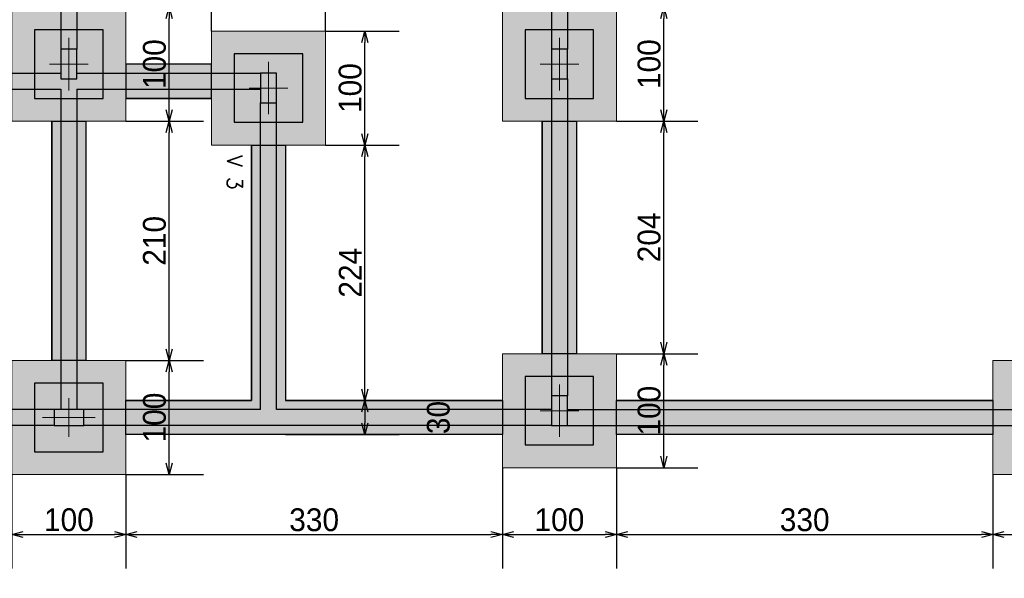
# Model space of a CAD drawing. Header units: millimetres. Extents: x -24 to 384, y -54 to 92.
# Tile 22 of 75: x 93.88 to 102.51, y 75.63 to 80.53. Entities that reach past the tile are written whole.
import ezdxf
from ezdxf.enums import TextEntityAlignment as Align

# ---------------------------------------------------------------- set-up
doc = ezdxf.new("R2010")
doc.units = ezdxf.units.MM
doc.layers.add('BL_CONTORNO', color=6, linetype='Continuous', lineweight=9)
doc.layers.add('PILAR_EIXOS', color=1, linetype='Continuous', lineweight=0)
doc.styles.add('CYPETXT', font='romans', dxfattribs={"height": 0.2})
doc.styles.add('GULIM', font='Gulim.ttf')
doc.dimstyles.new('GULIM-100', dxfattribs={"dimtxt": 0.2, "dimasz": 0.1, "dimexe": 0.3, "dimexo": 0, "dimgap": 0.025, "dimtad": 1, "dimdec": 1, "dimlfac": 100, "dimzin": 12, "dimdsep": 46, "dimtxsty": 'GULIM', "dimblk": 'OPEN30', "dimcen": 0, "dimclrd": 152, "dimclre": 152, "dimclrt": 152, "dimaunit": 1, "dimadec": 0, "dimazin": 0, "dimtfac": 1.875, "dimtdec": 1, "dimtmove": 2, "dimatfit": 3, "dimldrblk": 'OPEN30', "dimfxl": 0, "dimtolj": 1, "dimtzin": 12, "dimlwd": -1, "dimarcsym": 0})

# ---------------------------------------------------------------- blocks, each defined once
blk = doc.blocks.new('EIXOS_DO_PILAR')
at = {"layer": 'PILAR_EIXOS'}
for p, q in [((0, -0.5), (0, 0.5)), ((-0.5, 0), (0.5, 0))]:
    blk.add_line(p, q, dxfattribs=at)
blk = doc.blocks.new('_Open30')
at = {"color": 0, "linetype": 'ByBlock', "lineweight": -2}
for p, q in [((-1, 0.268), (0, 0)), ((0, 0), (-1, -0.268)), ((0, 0), (-1, 0))]:
    blk.add_line(p, q, dxfattribs=at)
blk = doc.blocks.new('*D111')
at = {"color": 152, "lineweight": -2, "transparency": 16777216}
for p, q in [((94.8122, 80.6416), (94.8122, 81.2231)), ((95.5622, 80.4316), (95.5622, 81.2231))]:
    blk.add_line(p, q, dxfattribs=at)
at = {"color": 152, "transparency": 16777216}
blk.add_line((94.9122, 80.9231), (95.4622, 80.9231), dxfattribs=at)
at = {"layer": 'Defpoints', "color": 0, "transparency": 16777216}
for p in [(95.5622, 80.9231), (94.8122, 80.6416), (95.5622, 80.4316)]:
    blk.add_point(p, dxfattribs=at)
at = {"color": 152, "transparency": 16777216, "xscale": 0.1, "yscale": 0.1, "zscale": 0.1, "rotation": 180}
blk.add_blockref('_Open30', (94.8122, 80.9231), dxfattribs=at)
at = {"color": 152, "transparency": 16777216, "xscale": 0.1, "yscale": 0.1, "zscale": 0.1}
blk.add_blockref('_Open30', (95.5622, 80.9231), dxfattribs=at)
at = {"color": 152, "transparency": 16777216, "insert": (95.1872, 81.0506), "char_height": 0.2, "attachment_point": 5, "style": 'GULIM'}
blk.add_mtext('\\A1;75', dxfattribs=at)
blk = doc.blocks.new('*D112')
at = {"color": 152, "lineweight": -2, "transparency": 16777216}
for p, q in [((95.5622, 80.4316), (95.5622, 81.2231)), ((96.5622, 80.4316), (96.5622, 81.2231))]:
    blk.add_line(p, q, dxfattribs=at)
at = {"color": 152, "transparency": 16777216}
blk.add_line((95.6622, 80.9231), (96.4622, 80.9231), dxfattribs=at)
at = {"layer": 'Defpoints', "color": 0, "transparency": 16777216}
for p in [(96.5622, 80.9231), (95.5622, 80.4316), (96.5622, 80.4316)]:
    blk.add_point(p, dxfattribs=at)
at = {"color": 152, "transparency": 16777216, "xscale": 0.1, "yscale": 0.1, "zscale": 0.1, "rotation": 180}
blk.add_blockref('_Open30', (95.5622, 80.9231), dxfattribs=at)
at = {"color": 152, "transparency": 16777216, "xscale": 0.1, "yscale": 0.1, "zscale": 0.1}
blk.add_blockref('_Open30', (96.5622, 80.9231), dxfattribs=at)
at = {"color": 152, "transparency": 16777216, "insert": (96.0622, 81.0509), "char_height": 0.2, "attachment_point": 5, "style": 'GULIM'}
blk.add_mtext('\\A1;100', dxfattribs=at)
blk = doc.blocks.new('*D113')
at = {"color": 152, "lineweight": -2, "transparency": 16777216}
for p, q in [((94.8122, 77.5416), (95.4908, 77.5416)), ((94.8122, 76.5416), (95.4908, 76.5416))]:
    blk.add_line(p, q, dxfattribs=at)
at = {"color": 152, "transparency": 16777216}
blk.add_line((95.1908, 76.6416), (95.1908, 77.4416), dxfattribs=at)
at = {"layer": 'Defpoints', "color": 0, "transparency": 16777216}
for p in [(94.8122, 77.5416), (95.1908, 77.5416), (94.8122, 76.5416)]:
    blk.add_point(p, dxfattribs=at)
at = {"color": 152, "transparency": 16777216, "xscale": 0.1, "yscale": 0.1, "zscale": 0.1}
for p, rotation in [((95.1908, 77.5416), 90), ((95.1908, 76.5416), 270)]:
    blk.add_blockref('_Open30', p, dxfattribs=dict(at, rotation=rotation))
at = {"color": 152, "transparency": 16777216, "insert": (95.063, 77.0416), "char_height": 0.2, "attachment_point": 5, "rotation": 90, "style": 'GULIM'}
blk.add_mtext('\\A1;100', dxfattribs=at)
blk = doc.blocks.new('*D114')
at = {"color": 152, "lineweight": -2, "transparency": 16777216}
for p, q in [((94.8122, 79.6416), (95.4908, 79.6416)), ((94.8122, 77.5416), (95.4908, 77.5416))]:
    blk.add_line(p, q, dxfattribs=at)
at = {"color": 152, "transparency": 16777216}
blk.add_line((95.1908, 77.6416), (95.1908, 79.5416), dxfattribs=at)
at = {"layer": 'Defpoints', "color": 0, "transparency": 16777216}
for p in [(94.8122, 79.6416), (95.1908, 79.6416), (94.8122, 77.5416)]:
    blk.add_point(p, dxfattribs=at)
at = {"color": 152, "transparency": 16777216, "xscale": 0.1, "yscale": 0.1, "zscale": 0.1}
for p, rotation in [((95.1908, 79.6416), 90), ((95.1908, 77.5416), 270)]:
    blk.add_blockref('_Open30', p, dxfattribs=dict(at, rotation=rotation))
at = {"color": 152, "transparency": 16777216, "insert": (95.063, 78.5916), "char_height": 0.2, "attachment_point": 5, "rotation": 90, "style": 'GULIM'}
blk.add_mtext('\\A1;210', dxfattribs=at)
blk = doc.blocks.new('*D115')
at = {"color": 152, "lineweight": -2, "transparency": 16777216}
for p, q in [((94.8122, 80.6416), (95.4908, 80.6416)), ((94.8122, 79.6416), (95.4908, 79.6416))]:
    blk.add_line(p, q, dxfattribs=at)
at = {"color": 152, "transparency": 16777216}
blk.add_line((95.1908, 79.7416), (95.1908, 80.5416), dxfattribs=at)
at = {"layer": 'Defpoints', "color": 0, "transparency": 16777216}
for p in [(94.8122, 80.6416), (95.1908, 80.6416), (94.8122, 79.6416)]:
    blk.add_point(p, dxfattribs=at)
at = {"color": 152, "transparency": 16777216, "xscale": 0.1, "yscale": 0.1, "zscale": 0.1}
for p, rotation in [((95.1908, 80.6416), 90), ((95.1908, 79.6416), 270)]:
    blk.add_blockref('_Open30', p, dxfattribs=dict(at, rotation=rotation))
at = {"color": 152, "transparency": 16777216, "insert": (95.063, 80.1416), "char_height": 0.2, "attachment_point": 5, "rotation": 90, "style": 'GULIM'}
blk.add_mtext('\\A1;100', dxfattribs=at)
blk = doc.blocks.new('*D118')
at = {"color": 152, "lineweight": -2, "transparency": 16777216}
for p, q in [((99.1122, 77.6016), (99.8269, 77.6016)), ((99.1122, 76.6016), (99.8269, 76.6016))]:
    blk.add_line(p, q, dxfattribs=at)
at = {"color": 152, "transparency": 16777216}
blk.add_line((99.5269, 76.7016), (99.5269, 77.5016), dxfattribs=at)
at = {"layer": 'Defpoints', "color": 0, "transparency": 16777216}
for p in [(99.1122, 77.6016), (99.5269, 77.6016), (99.1122, 76.6016)]:
    blk.add_point(p, dxfattribs=at)
at = {"color": 152, "transparency": 16777216, "xscale": 0.1, "yscale": 0.1, "zscale": 0.1}
for p, rotation in [((99.5269, 77.6016), 90), ((99.5269, 76.6016), 270)]:
    blk.add_blockref('_Open30', p, dxfattribs=dict(at, rotation=rotation))
at = {"color": 152, "transparency": 16777216, "insert": (99.3991, 77.1016), "char_height": 0.2, "attachment_point": 5, "rotation": 90, "style": 'GULIM'}
blk.add_mtext('\\A1;100', dxfattribs=at)
blk = doc.blocks.new('*D119')
at = {"color": 152, "lineweight": -2, "transparency": 16777216}
for p, q in [((99.1122, 79.6416), (99.8269, 79.6416)), ((99.1122, 77.6016), (99.8269, 77.6016))]:
    blk.add_line(p, q, dxfattribs=at)
at = {"color": 152, "transparency": 16777216}
blk.add_line((99.5269, 77.7016), (99.5269, 79.5416), dxfattribs=at)
at = {"layer": 'Defpoints', "color": 0, "transparency": 16777216}
for p in [(99.1122, 79.6416), (99.5269, 79.6416), (99.1122, 77.6016)]:
    blk.add_point(p, dxfattribs=at)
at = {"color": 152, "transparency": 16777216, "xscale": 0.1, "yscale": 0.1, "zscale": 0.1}
for p, rotation in [((99.5269, 79.6416), 90), ((99.5269, 77.6016), 270)]:
    blk.add_blockref('_Open30', p, dxfattribs=dict(at, rotation=rotation))
at = {"color": 152, "transparency": 16777216, "insert": (99.3992, 78.6216), "char_height": 0.2, "attachment_point": 5, "rotation": 90, "style": 'GULIM'}
blk.add_mtext('\\A1;204', dxfattribs=at)
blk = doc.blocks.new('*D120')
at = {"color": 152, "lineweight": -2, "transparency": 16777216}
for p, q in [((99.1122, 80.6416), (99.8269, 80.6416)), ((99.1122, 79.6416), (99.8269, 79.6416))]:
    blk.add_line(p, q, dxfattribs=at)
at = {"color": 152, "transparency": 16777216}
blk.add_line((99.5269, 79.7416), (99.5269, 80.5416), dxfattribs=at)
at = {"layer": 'Defpoints', "color": 0, "transparency": 16777216}
for p in [(99.1122, 80.6416), (99.5269, 80.6416), (99.1122, 79.6416)]:
    blk.add_point(p, dxfattribs=at)
at = {"color": 152, "transparency": 16777216, "xscale": 0.1, "yscale": 0.1, "zscale": 0.1}
for p, rotation in [((99.5269, 80.6416), 90), ((99.5269, 79.6416), 270)]:
    blk.add_blockref('_Open30', p, dxfattribs=dict(at, rotation=rotation))
at = {"color": 152, "transparency": 16777216, "insert": (99.3991, 80.1416), "char_height": 0.2, "attachment_point": 5, "rotation": 90, "style": 'GULIM'}
blk.add_mtext('\\A1;100', dxfattribs=at)
blk = doc.blocks.new('*D177')
at = {"color": 152, "lineweight": -2, "transparency": 16777216}
for p, q in [((96.5622, 79.4316), (97.2065, 79.4316)), ((96.2122, 77.1916), (97.2065, 77.1916))]:
    blk.add_line(p, q, dxfattribs=at)
at = {"color": 152, "transparency": 16777216}
blk.add_line((96.9065, 77.2916), (96.9065, 79.3316), dxfattribs=at)
at = {"layer": 'Defpoints', "color": 0, "transparency": 16777216}
for p in [(96.5622, 79.4316), (96.9065, 79.4316), (96.2122, 77.1916)]:
    blk.add_point(p, dxfattribs=at)
at = {"color": 152, "transparency": 16777216, "xscale": 0.1, "yscale": 0.1, "zscale": 0.1}
for p, rotation in [((96.9065, 79.4316), 90), ((96.9065, 77.1916), 270)]:
    blk.add_blockref('_Open30', p, dxfattribs=dict(at, rotation=rotation))
at = {"color": 152, "transparency": 16777216, "insert": (96.7788, 78.3116), "char_height": 0.2, "attachment_point": 5, "rotation": 90, "style": 'GULIM'}
blk.add_mtext('\\A1;224', dxfattribs=at)
blk = doc.blocks.new('*D123')
at = {"color": 152, "lineweight": -2, "transparency": 16777216}
for p, q in [((96.5622, 80.4316), (97.2065, 80.4316)), ((96.5622, 79.4316), (97.2065, 79.4316))]:
    blk.add_line(p, q, dxfattribs=at)
at = {"color": 152, "transparency": 16777216}
blk.add_line((96.9065, 79.5316), (96.9065, 80.3316), dxfattribs=at)
at = {"layer": 'Defpoints', "color": 0, "transparency": 16777216}
for p in [(96.5622, 80.4316), (96.9065, 80.4316), (96.5622, 79.4316)]:
    blk.add_point(p, dxfattribs=at)
at = {"color": 152, "transparency": 16777216, "xscale": 0.1, "yscale": 0.1, "zscale": 0.1}
for p, rotation in [((96.9065, 80.4316), 90), ((96.9065, 79.4316), 270)]:
    blk.add_blockref('_Open30', p, dxfattribs=dict(at, rotation=rotation))
at = {"color": 152, "transparency": 16777216, "insert": (96.7787, 79.9316), "char_height": 0.2, "attachment_point": 5, "rotation": 90, "style": 'GULIM'}
blk.add_mtext('\\A1;100', dxfattribs=at)
blk = doc.blocks.new('*D178')
at = {"color": 152, "lineweight": -2, "transparency": 16777216}
for p, q in [((96.2122, 77.1916), (97.2065, 77.1916)), ((96.2117, 76.8916), (97.2065, 76.8916))]:
    blk.add_line(p, q, dxfattribs=at)
at = {"color": 152, "transparency": 16777216}
blk.add_line((96.9065, 77.0916), (96.9065, 76.9916), dxfattribs=at)
at = {"layer": 'Defpoints', "color": 0, "transparency": 16777216}
for p in [(96.2122, 77.1916), (96.2117, 76.8916), (96.9065, 76.8916)]:
    blk.add_point(p, dxfattribs=at)
at = {"color": 152, "transparency": 16777216, "xscale": 0.1, "yscale": 0.1, "zscale": 0.1}
for p, rotation in [((96.9065, 77.1916), 90), ((96.9065, 76.8916), 270)]:
    blk.add_blockref('_Open30', p, dxfattribs=dict(at, rotation=rotation))
at = {"color": 152, "transparency": 16777216, "insert": (97.5516, 77.0416), "char_height": 0.2, "attachment_point": 5, "rotation": 90, "style": 'GULIM'}
blk.add_mtext('\\A1;30', dxfattribs=at)
blk = doc.blocks.new('*D154')
at = {"color": 152, "lineweight": -2, "transparency": 16777216}
for p, q in [((93.8122, 76.5416), (93.8122, 75.716)), ((94.8122, 76.5416), (94.8122, 75.716))]:
    blk.add_line(p, q, dxfattribs=at)
at = {"color": 152, "transparency": 16777216}
blk.add_line((93.9122, 76.016), (94.7122, 76.016), dxfattribs=at)
at = {"layer": 'Defpoints', "color": 0, "transparency": 16777216}
for p in [(93.8122, 76.5416), (94.8122, 76.5416), (94.8122, 76.016)]:
    blk.add_point(p, dxfattribs=at)
at = {"color": 152, "transparency": 16777216, "xscale": 0.1, "yscale": 0.1, "zscale": 0.1, "rotation": 180}
blk.add_blockref('_Open30', (93.8122, 76.016), dxfattribs=at)
at = {"color": 152, "transparency": 16777216, "xscale": 0.1, "yscale": 0.1, "zscale": 0.1}
blk.add_blockref('_Open30', (94.8122, 76.016), dxfattribs=at)
at = {"color": 152, "transparency": 16777216, "insert": (94.3122, 76.1438), "char_height": 0.2, "attachment_point": 5, "style": 'GULIM'}
blk.add_mtext('\\A1;100', dxfattribs=at)
blk = doc.blocks.new('*D155')
at = {"color": 152, "lineweight": -2, "transparency": 16777216}
for p, q in [((98.1122, 76.6016), (98.1122, 75.716)), ((94.8122, 76.5416), (94.8122, 75.716))]:
    blk.add_line(p, q, dxfattribs=at)
at = {"color": 152, "transparency": 16777216}
blk.add_line((94.9122, 76.016), (98.0122, 76.016), dxfattribs=at)
at = {"layer": 'Defpoints', "color": 0, "transparency": 16777216}
for p in [(98.1122, 76.6016), (94.8122, 76.5416), (98.1122, 76.016)]:
    blk.add_point(p, dxfattribs=at)
at = {"color": 152, "transparency": 16777216, "xscale": 0.1, "yscale": 0.1, "zscale": 0.1, "rotation": 180}
blk.add_blockref('_Open30', (94.8122, 76.016), dxfattribs=at)
at = {"color": 152, "transparency": 16777216, "xscale": 0.1, "yscale": 0.1, "zscale": 0.1}
blk.add_blockref('_Open30', (98.1122, 76.016), dxfattribs=at)
at = {"color": 152, "transparency": 16777216, "insert": (96.4622, 76.1435), "char_height": 0.2, "attachment_point": 5, "style": 'GULIM'}
blk.add_mtext('\\A1;330', dxfattribs=at)
blk = doc.blocks.new('*D30')
at = {"color": 152, "lineweight": -2, "transparency": 16777216}
for p, q in [((98.1122, 76.6016), (98.1122, 75.716)), ((99.1122, 76.6016), (99.1122, 75.716))]:
    blk.add_line(p, q, dxfattribs=at)
at = {"color": 152, "transparency": 16777216}
blk.add_line((98.2122, 76.016), (99.0122, 76.016), dxfattribs=at)
at = {"layer": 'Defpoints', "color": 0, "transparency": 16777216}
for p in [(98.1122, 76.6016), (99.1122, 76.6016), (99.1122, 76.016)]:
    blk.add_point(p, dxfattribs=at)
at = {"color": 152, "transparency": 16777216, "xscale": 0.1, "yscale": 0.1, "zscale": 0.1, "rotation": 180}
blk.add_blockref('_Open30', (98.1122, 76.016), dxfattribs=at)
at = {"color": 152, "transparency": 16777216, "xscale": 0.1, "yscale": 0.1, "zscale": 0.1}
blk.add_blockref('_Open30', (99.1122, 76.016), dxfattribs=at)
at = {"color": 152, "transparency": 16777216, "insert": (98.6122, 76.1438), "char_height": 0.2, "attachment_point": 5, "style": 'GULIM'}
blk.add_mtext('\\A1;100', dxfattribs=at)
blk = doc.blocks.new('*D31')
at = {"color": 152, "lineweight": -2, "transparency": 16777216}
for p, q in [((99.1122, 76.6016), (99.1122, 75.716)), ((102.4122, 76.5416), (102.4122, 75.716))]:
    blk.add_line(p, q, dxfattribs=at)
at = {"color": 152, "transparency": 16777216}
blk.add_line((99.2122, 76.016), (102.3122, 76.016), dxfattribs=at)
at = {"layer": 'Defpoints', "color": 0, "transparency": 16777216}
for p in [(99.1122, 76.6016), (102.4122, 76.5416), (102.4122, 76.016)]:
    blk.add_point(p, dxfattribs=at)
at = {"color": 152, "transparency": 16777216, "xscale": 0.1, "yscale": 0.1, "zscale": 0.1, "rotation": 180}
blk.add_blockref('_Open30', (99.1122, 76.016), dxfattribs=at)
at = {"color": 152, "transparency": 16777216, "xscale": 0.1, "yscale": 0.1, "zscale": 0.1}
blk.add_blockref('_Open30', (102.4122, 76.016), dxfattribs=at)
at = {"color": 152, "transparency": 16777216, "insert": (100.7622, 76.1435), "char_height": 0.2, "attachment_point": 5, "style": 'GULIM'}
blk.add_mtext('\\A1;330', dxfattribs=at)
blk = doc.blocks.new('*D32')
at = {"color": 152, "lineweight": -2, "transparency": 16777216}
for p, q in [((102.4122, 76.5416), (102.4122, 75.716)), ((103.4122, 76.5416), (103.4122, 75.716))]:
    blk.add_line(p, q, dxfattribs=at)
at = {"color": 152, "transparency": 16777216}
blk.add_line((102.5122, 76.016), (103.3122, 76.016), dxfattribs=at)
at = {"layer": 'Defpoints', "color": 0, "transparency": 16777216}
for p in [(102.4122, 76.5416), (103.4122, 76.5416), (103.4122, 76.016)]:
    blk.add_point(p, dxfattribs=at)
at = {"color": 152, "transparency": 16777216, "xscale": 0.1, "yscale": 0.1, "zscale": 0.1, "rotation": 180}
blk.add_blockref('_Open30', (102.4122, 76.016), dxfattribs=at)
at = {"color": 152, "transparency": 16777216, "xscale": 0.1, "yscale": 0.1, "zscale": 0.1}
blk.add_blockref('_Open30', (103.4122, 76.016), dxfattribs=at)
at = {"color": 152, "transparency": 16777216, "insert": (102.9122, 76.1438), "char_height": 0.2, "attachment_point": 5, "style": 'GULIM'}
blk.add_mtext('\\A1;100', dxfattribs=at)

msp = doc.modelspace()

# ---------------------------------------------------------------- hatches: boundary and pattern name
h = msp.add_hatch(color=11)
h.dxf.hatch_style = 1
h.paths.add_polyline_path([(72.3122, 83.6816), (72.3122, 82.6816), (73.3122, 82.6816), (73.3122, 83.6816)])
h.paths.add_polyline_path([(72.3122, 80.6416), (72.3122, 79.6416), (73.3122, 79.6416), (73.3122, 80.6416)])
h.paths.add_polyline_path([(72.3122, 77.6016), (72.3122, 76.6016), (73.3122, 76.6016), (73.3122, 77.6016)])
h.paths.add_polyline_path([(76.6122, 77.5416), (76.6122, 76.5416), (77.6122, 76.5416), (77.6122, 77.5416)])
h.paths.add_polyline_path([(72.3722, 75.1416), (72.3722, 74.1416), (73.3722, 74.1416), (73.3722, 75.1416)])
h.paths.add_polyline_path([(76.6122, 75.1416), (76.6122, 74.1416), (77.6122, 74.1416), (77.6122, 75.1416)])
h.paths.add_polyline_path([(80.9122, 75.1416), (80.9122, 74.1416), (81.9122, 74.1416), (81.9122, 75.1416)])
h.paths.add_polyline_path([(80.9122, 77.6016), (80.9122, 76.6016), (81.9122, 76.6016), (81.9122, 77.6016)])
h.paths.add_polyline_path([(85.2122, 77.5416), (85.2122, 76.5416), (86.2122, 76.5416), (86.2122, 77.5416)])
h.paths.add_polyline_path([(85.2122, 75.1416), (85.2122, 74.1416), (86.2122, 74.1416), (86.2122, 75.1416)])
h.paths.add_polyline_path([(89.5122, 75.1416), (89.5122, 74.1416), (90.5122, 74.1416), (90.5122, 75.1416)])
h.paths.add_polyline_path([(89.5122, 77.6016), (89.5122, 76.6016), (90.5122, 76.6016), (90.5122, 77.6016)])
h.paths.add_polyline_path([(80.9122, 80.6416), (80.9122, 79.6416), (81.9122, 79.6416), (81.9122, 80.6416)])
h.paths.add_polyline_path([(76.6122, 83.7416), (76.6122, 82.7416), (77.6122, 82.7416), (77.6122, 83.7416)])
h.paths.add_polyline_path([(80.9122, 83.6816), (80.9122, 82.6816), (81.9122, 82.6816), (81.9122, 83.6816)])
h.paths.add_polyline_path([(85.2122, 83.7416), (85.2122, 82.7416), (86.2122, 82.7416), (86.2122, 83.7416)])
h.paths.add_polyline_path([(89.5122, 83.6816), (89.5122, 82.6816), (90.5122, 82.6816), (90.5122, 83.6816)])
h.paths.add_polyline_path([(89.5122, 80.6416), (89.5122, 79.6416), (90.5122, 79.6416), (90.5122, 80.6416)])
h.paths.add_polyline_path([(92.0622, 80.4316), (92.0622, 79.4316), (93.0622, 79.4316), (93.0622, 80.4316)])
h.paths.add_polyline_path([(93.8122, 80.6416), (93.8122, 79.6416), (94.8122, 79.6416), (94.8122, 80.6416)])
h.paths.add_polyline_path([(93.8122, 83.7416), (93.8122, 82.7416), (94.8122, 82.7416), (94.8122, 83.7416)])
h.paths.add_polyline_path([(95.5622, 80.4316), (95.5622, 79.4316), (96.5622, 79.4316), (96.5622, 80.4316)])
h.paths.add_polyline_path([(93.8122, 77.5416), (93.8122, 76.5416), (94.8122, 76.5416), (94.8122, 77.5416)])
h.paths.add_polyline_path([(98.1122, 77.6016), (98.1122, 76.6016), (99.1122, 76.6016), (99.1122, 77.6016)])
h.paths.add_polyline_path([(98.1122, 80.6416), (98.1122, 79.6416), (99.1122, 79.6416), (99.1122, 80.6416)])
h.paths.add_polyline_path([(98.1122, 83.6816), (98.1122, 82.6816), (99.1122, 82.6816), (99.1122, 83.6816)])
h.paths.add_polyline_path([(102.4122, 83.7416), (102.4122, 82.7416), (103.4122, 82.7416), (103.4122, 83.7416)])
h.paths.add_polyline_path([(102.4122, 77.5416), (102.4122, 76.5416), (103.4122, 76.5416), (103.4122, 77.5416)])
h.paths.add_polyline_path([(102.4122, 75.1416), (102.4122, 74.1416), (103.4122, 74.1416), (103.4122, 75.1416)])
h.paths.add_polyline_path([(93.8122, 75.1416), (93.8122, 74.1416), (94.8122, 74.1416), (94.8122, 75.1416)])
h.paths.add_polyline_path([(98.1122, 75.1416), (98.1122, 74.1416), (99.1122, 74.1416), (99.1122, 75.1416)])
h.paths.add_polyline_path([(106.4872, 82.7316), (108.1372, 82.7316), (108.1372, 83.6316), (106.4872, 83.6316)])
h.paths.add_polyline_path([(106.4872, 79.6916), (108.1372, 79.6916), (108.1372, 80.5916), (106.4872, 80.5916)])
h.paths.add_polyline_path([(111.2122, 83.7416), (111.2122, 82.7416), (112.2122, 82.7416), (112.2122, 83.7416)])
h.paths.add_polyline_path([(115.5122, 83.6816), (115.5122, 82.6816), (116.5122, 82.6816), (116.5122, 83.6816)])
h.paths.add_polyline_path([(115.5122, 80.6416), (115.5122, 79.6416), (116.5122, 79.6416), (116.5122, 80.6416)])
h.paths.add_polyline_path([(115.5122, 77.6016), (115.5122, 76.6016), (116.5122, 76.6016), (116.5122, 77.6016)])
h.paths.add_polyline_path([(112.4122, 77.5416), (112.4122, 76.5416), (113.4122, 76.5416), (113.4122, 77.5416)])
h.paths.add_polyline_path([(109.3722, 77.5416), (109.3722, 76.5416), (110.3722, 76.5416), (110.3722, 77.5416)])
h.paths.add_polyline_path([(106.4872, 76.6516), (108.1372, 76.6516), (108.1372, 77.5516), (106.4872, 77.5516)])
h.paths.add_polyline_path([(106.6522, 75.1416), (106.6522, 74.1416), (107.6522, 74.1416), (107.6522, 75.1416)])
h.paths.add_polyline_path([(106.9122, 73.2416), (106.9122, 72.2416), (107.9122, 72.2416), (107.9122, 73.2416)])
h.paths.add_polyline_path([(109.3122, 73.2416), (109.3122, 72.2416), (110.3122, 72.2416), (110.3122, 73.2416)])
h.paths.add_polyline_path([(115.5122, 73.2416), (115.5122, 72.2416), (116.5122, 72.2416), (116.5122, 73.2416)])
h.paths.add_polyline_path([(115.5122, 68.9416), (115.5122, 67.9416), (116.5122, 67.9416), (116.5122, 68.9416)])
h.paths.add_polyline_path([(112.4122, 68.9416), (112.4122, 67.9416), (113.4122, 67.9416), (113.4122, 68.9416)])
h.paths.add_polyline_path([(109.3722, 68.9416), (109.3722, 67.9416), (110.3722, 67.9416), (110.3722, 68.9416)])
h.paths.add_polyline_path([(106.9122, 68.9416), (106.9122, 67.9416), (107.9122, 67.9416), (107.9122, 68.9416)])
h.paths.add_polyline_path([(106.9122, 64.7016), (106.9122, 63.7016), (107.9122, 63.7016), (107.9122, 64.7016)])
h.paths.add_polyline_path([(109.3122, 64.7016), (109.3122, 63.7016), (110.3122, 63.7016), (110.3122, 64.7016)])
h.paths.add_polyline_path([(115.5122, 64.7016), (115.5122, 63.7016), (116.5122, 63.7016), (116.5122, 64.7016)])
h.paths.add_polyline_path([(115.5122, 60.4016), (115.5122, 59.4016), (116.5122, 59.4016), (116.5122, 60.4016)])
h.paths.add_polyline_path([(112.4122, 60.3416), (112.4122, 59.3416), (113.4122, 59.3416), (113.4122, 60.3416)])
h.paths.add_polyline_path([(109.3722, 60.3416), (109.3722, 59.3416), (110.3722, 59.3416), (110.3722, 60.3416)])
h.paths.add_polyline_path([(106.9122, 60.4016), (106.9122, 59.4016), (107.9122, 59.4016), (107.9122, 60.4016)])
h = msp.add_hatch(color=41)
h.dxf.hatch_style = 1
h.paths.add_polyline_path([(73.3122, 83.3916), (76.6122, 83.3916), (76.6122, 83.0916), (73.3122, 83.0916)])
h.paths.add_polyline_path([(77.6122, 83.3916), (80.9122, 83.3916), (80.9122, 83.0916), (77.6122, 83.0916)])
h.paths.add_polyline_path([(81.9122, 83.3916), (85.2122, 83.3916), (85.2122, 83.0916), (81.9122, 83.0916)])
h.paths.add_polyline_path([(86.2122, 83.0916), (89.5122, 83.0916), (89.5122, 83.3916), (86.2122, 83.3916)])
h.paths.add_polyline_path([(90.5122, 83.3916), (93.8122, 83.3916), (93.8122, 83.0916), (90.5122, 83.0916)])
h.paths.add_polyline_path([(94.8122, 83.3916), (98.1122, 83.3916), (98.1122, 83.0916), (94.8122, 83.0916)])
h.paths.add_polyline_path([(99.1122, 83.3916), (102.4122, 83.3916), (102.4122, 83.0916), (99.1122, 83.0916)])
h.paths.add_polyline_path([(103.4122, 83.3916), (106.4872, 83.3916), (106.4872, 83.0916), (103.4122, 83.0916)])
h.paths.add_polyline_path([(107.0622, 82.7316), (107.5622, 82.7316), (107.5622, 80.5916), (107.0622, 80.5916)])
h.paths.add_polyline_path([(107.0622, 79.6916), (107.5622, 79.6916), (107.5622, 77.5516), (107.0622, 77.5516)])
h.paths.add_polyline_path([(108.1372, 83.3916), (111.2122, 83.3916), (111.2122, 83.0916), (108.1372, 83.0916)])
h.paths.add_polyline_path([(109.6622, 73.2416), (109.9622, 73.2416), (109.9622, 76.5416), (109.6622, 76.5416)])
h.paths.add_polyline_path([(72.6622, 80.6416), (72.9622, 80.6416), (72.9622, 82.6816), (72.6622, 82.6816)])
h.paths.add_polyline_path([(72.6622, 79.6416), (72.9622, 79.6416), (72.9622, 77.6016), (72.6622, 77.6016)])
h.paths.add_polyline_path([(72.6622, 75.1416), (72.9622, 75.1416), (72.9622, 76.6016), (72.6622, 76.6016)])
h.paths.add_polyline_path([(76.6122, 74.7916), (73.3722, 74.7916), (73.3722, 74.4916), (76.6122, 74.4916)])
h.paths.add_polyline_path([(77.6122, 74.7916), (80.9122, 74.7916), (80.9122, 74.4916), (77.6122, 74.4916)])
h.paths.add_polyline_path([(81.9122, 74.7916), (85.2122, 74.7916), (85.2122, 74.4916), (81.9122, 74.4916)])
h.paths.add_polyline_path([(86.2122, 74.7916), (89.5122, 74.7916), (89.5122, 74.4916), (86.2122, 74.4916)])
h.paths.add_polyline_path([(90.5122, 74.7916), (93.8122, 74.7916), (93.8122, 74.4916), (90.5122, 74.4916)])
h.paths.add_polyline_path([(94.8122, 74.7916), (98.1122, 74.7916), (98.1122, 74.4916), (94.8122, 74.4916)])
h.paths.add_polyline_path([(99.1122, 74.7916), (102.4122, 74.7916), (102.4122, 74.4916), (99.1122, 74.4916)])
h.paths.add_polyline_path([(103.4122, 74.7916), (106.6522, 74.7916), (106.6522, 74.4916), (103.4122, 74.4916)])
h.paths.add_polyline_path([(73.3122, 77.1916), (76.6122, 77.1916), (76.6122, 76.8916), (73.3122, 76.8916)])
h.paths.add_polyline_path([(77.6122, 77.1916), (80.9122, 77.1916), (80.9122, 76.8916), (77.6122, 76.8916)])
h.paths.add_polyline_path([(81.9122, 77.1916), (85.2122, 77.1916), (85.2122, 76.8916), (81.9122, 76.8916)])
h.paths.add_polyline_path([(86.2122, 77.1916), (89.5122, 77.1916), (89.5122, 76.8916), (86.2122, 76.8916)])
h.paths.add_polyline_path([(92.7122, 79.4316), (92.7122, 77.1916), (93.8122, 77.1916), (93.8122, 76.8916), (90.5122, 76.8916), (90.5122, 77.1916), (92.4122, 77.1916), (92.4122, 79.4316)])
h.paths.add_polyline_path([(89.8622, 79.6416), (90.1622, 79.6416), (90.1622, 77.6016), (89.8622, 77.6016)])
h.paths.add_polyline_path([(90.1622, 82.6816), (89.8622, 82.6816), (89.8622, 80.6416), (90.1622, 80.6416)])
h.paths.add_polyline_path([(81.2622, 82.6816), (81.5622, 82.6816), (81.5622, 80.6416), (81.2622, 80.6416)])
h.paths.add_polyline_path([(81.2622, 79.6416), (81.5622, 79.6416), (81.5622, 77.6016), (81.2622, 77.6016)])
h.paths.add_polyline_path([(94.1622, 79.6416), (94.4622, 79.6416), (94.4622, 77.5416), (94.1622, 77.5416)])
h.paths.add_polyline_path([(94.1622, 82.7416), (94.4622, 82.7416), (94.4622, 80.6416), (94.1622, 80.6416)])
h.paths.add_polyline_path([(98.4622, 80.6416), (98.7622, 80.6416), (98.7622, 82.6816), (98.4622, 82.6816)])
h.paths.add_polyline_path([(98.4622, 79.6416), (98.7622, 79.6416), (98.7622, 77.6016), (98.4622, 77.6016)])
h.paths.add_polyline_path([(94.8122, 77.1916), (95.9122, 77.1916), (95.9122, 79.4316), (96.2122, 79.4316), (96.2122, 77.1916), (98.1122, 77.1916), (98.1122, 76.8916), (94.8122, 76.8916)])
h.paths.add_polyline_path([(99.1122, 77.1916), (102.4122, 77.1916), (102.4122, 76.8916), (99.1122, 76.8916)])
h.paths.add_polyline_path([(103.4122, 77.1916), (106.4872, 77.1916), (106.4872, 76.8916), (103.4122, 76.8916)])
h.paths.add_polyline_path([(107.0622, 75.1416), (107.5622, 75.1416), (107.5622, 76.6516), (107.0622, 76.6516)])
h.paths.add_polyline_path([(107.2622, 68.9416), (107.5622, 68.9416), (107.5622, 72.2416), (107.2622, 72.2416)])
h.paths.add_polyline_path([(107.2622, 64.7016), (107.5622, 64.7016), (107.5622, 67.9416), (107.2622, 67.9416)])
h.paths.add_polyline_path([(107.2622, 60.4016), (107.5622, 60.4016), (107.5622, 63.7016), (107.2622, 63.7016)])
h.paths.add_polyline_path([(107.9122, 59.6916), (109.3722, 59.6916), (109.3722, 59.9916), (107.9122, 59.9916)])
h.paths.add_polyline_path([(109.6622, 63.7016), (109.9622, 63.7016), (109.9622, 60.3416), (109.6622, 60.3416)])
h.paths.add_polyline_path([(109.6622, 64.7016), (109.9622, 64.7016), (109.9622, 67.9416), (109.6622, 67.9416)])
h.paths.add_polyline_path([(109.6622, 72.2416), (109.9622, 72.2416), (109.9622, 68.9416), (109.6622, 68.9416)])
h.paths.add_polyline_path([(110.3722, 77.1916), (112.4122, 77.1916), (112.4122, 76.8916), (110.3722, 76.8916)])
h.paths.add_polyline_path([(108.1372, 77.1916), (109.3722, 77.1916), (109.3722, 76.8916), (108.1372, 76.8916)])
h.paths.add_polyline_path([(113.4122, 77.1916), (115.5122, 77.1916), (115.5122, 76.8916), (113.4122, 76.8916)])
h.paths.add_polyline_path([(115.8622, 73.2416), (116.1622, 73.2416), (116.1622, 76.6016), (115.8622, 76.6016)])
h.paths.add_polyline_path([(115.8622, 68.9416), (116.1622, 68.9416), (116.1622, 72.2416), (115.8622, 72.2416)])
h.paths.add_polyline_path([(113.4122, 68.5916), (115.5122, 68.5916), (115.5122, 68.2916), (113.4122, 68.2916)])
h.paths.add_polyline_path([(110.3722, 68.5916), (112.4122, 68.5916), (112.4122, 68.2916), (110.3722, 68.2916)])
h.paths.add_polyline_path([(115.8622, 64.7016), (116.1622, 64.7016), (116.1622, 67.9416), (115.8622, 67.9416)])
h.paths.add_polyline_path([(115.8622, 60.4016), (116.1622, 60.4016), (116.1622, 63.7016), (115.8622, 63.7016)])
h.paths.add_polyline_path([(113.4122, 59.9916), (115.5122, 59.9916), (115.5122, 59.6916), (113.4122, 59.6916)])
h.paths.add_polyline_path([(110.3722, 59.9916), (112.4122, 59.9916), (112.4122, 59.6916), (110.3722, 59.6916)])
h.paths.add_polyline_path([(115.8622, 82.6816), (116.1622, 82.6816), (116.1622, 80.6416), (115.8622, 80.6416)])
h.paths.add_polyline_path([(112.2122, 83.3916), (115.5122, 83.3916), (115.5122, 83.0916), (112.2122, 83.0916)])
h.paths.add_polyline_path([(115.8622, 79.6416), (116.1622, 79.6416), (116.1622, 77.6016), (115.8622, 77.6016)])
h.paths.add_polyline_path([(107.2622, 73.2416), (107.5622, 73.2416), (107.5622, 74.1416), (107.2622, 74.1416)])
h.paths.add_polyline_path([(93.8122, 79.8416), (93.0622, 79.8416), (93.0622, 80.1416), (93.8122, 80.1416)])
h.paths.add_polyline_path([(95.5622, 80.1416), (94.8122, 80.1416), (94.8122, 79.8416), (95.5622, 79.8416)])

# ---------------------------------------------------------------- linework, layer by layer
at = {"color": 1}
for p, q in [((94.2422, 83.1716), (94.2422, 80.2716)), ((94.3822, 83.1716), (94.3822, 80.2716)), ((98.5422, 83.0516), (98.5422, 80.2716)), ((98.6822, 83.0516), (98.6822, 80.2716)), ((95.5622, 80.1416), (94.8122, 80.1416)), ((92.6322, 80.0616), (94.2422, 80.0616)), ((94.3822, 80.0616), (95.9922, 80.0616)), ((98.5422, 80.0116), (98.5422, 77.2316)), ((98.6822, 80.0116), (98.6822, 77.2316)), ((92.6322, 79.9216), (94.2422, 79.9216)), ((94.2422, 79.9216), (94.2422, 77.1116)), ((94.3822, 79.9216), (95.9922, 79.9216)), ((94.3822, 79.9216), (94.3822, 77.1116)), ((95.5622, 79.8416), (94.8122, 79.8416)), ((95.9922, 77.1116), (95.9922, 79.8016)), ((96.1322, 77.1116), (96.1322, 79.8016)), ((94.1622, 79.6416), (94.1622, 77.5416)), ((94.4622, 79.6416), (94.4622, 77.5416)), ((98.4622, 79.6416), (98.4622, 77.6016)), ((98.7622, 79.6416), (98.7622, 77.6016)), ((95.9122, 79.4316), (95.9122, 77.1916)), ((96.2122, 79.4316), (96.2122, 77.1916)), ((95.9122, 77.1916), (94.8122, 77.1916)), ((98.1122, 77.1916), (96.2122, 77.1916)), ((102.4122, 77.1916), (99.1122, 77.1916)), ((94.1822, 77.1116), (92.6322, 77.1116)), ((95.9922, 77.1116), (94.4422, 77.1116)), ((98.5422, 77.1116), (96.1322, 77.1116)), ((98.6822, 77.1116), (102.7822, 77.1116)), ((94.1822, 76.9716), (90.0822, 76.9716)), ((98.5422, 76.9716), (94.4422, 76.9716)), ((98.6822, 76.9716), (102.7822, 76.9716)), ((98.1122, 76.8916), (94.8122, 76.8916)), ((102.4122, 76.8916), (99.1122, 76.8916))]:
    msp.add_line(p, q, dxfattribs=at)
for points in [[(94.0122, 80.4416), (94.0122, 79.8416), (94.6122, 79.8416), (94.6122, 80.4416), (94.0122, 80.4416)], [(98.3122, 80.4416), (98.3122, 79.8416), (98.9122, 79.8416), (98.9122, 80.4416), (98.3122, 80.4416)], [(94.2422, 80.2716), (94.2422, 80.0116), (94.3822, 80.0116), (94.3822, 80.2716), (94.2422, 80.2716)], [(94.2422, 80.2716), (94.2422, 80.0116), (94.3822, 80.0116), (94.3822, 80.2716), (94.2422, 80.2716)], [(98.5422, 80.2716), (98.5422, 80.0116), (98.6822, 80.0116), (98.6822, 80.2716), (98.5422, 80.2716)], [(98.5422, 80.2716), (98.5422, 80.0116), (98.6822, 80.0116), (98.6822, 80.2716), (98.5422, 80.2716)], [(95.7622, 80.2316), (95.7622, 79.6316), (96.3622, 79.6316), (96.3622, 80.2316), (95.7622, 80.2316)], [(95.9922, 80.0616), (95.9922, 79.8016), (96.1322, 79.8016), (96.1322, 80.0616), (95.9922, 80.0616)], [(95.9922, 80.0616), (95.9922, 79.8016), (96.1322, 79.8016), (96.1322, 80.0616), (95.9922, 80.0616)], [(94.0122, 77.3416), (94.0122, 76.7416), (94.6122, 76.7416), (94.6122, 77.3416), (94.0122, 77.3416)], [(98.3122, 77.4016), (98.3122, 76.8016), (98.9122, 76.8016), (98.9122, 77.4016), (98.3122, 77.4016)], [(98.5422, 77.2316), (98.5422, 76.9716), (98.6822, 76.9716), (98.6822, 77.2316), (98.5422, 77.2316)], [(98.5422, 77.2316), (98.5422, 76.9716), (98.6822, 76.9716), (98.6822, 77.2316), (98.5422, 77.2316)], [(94.1822, 77.1116), (94.1822, 76.9716), (94.4422, 76.9716), (94.4422, 77.1116), (94.1822, 77.1116)], [(94.1822, 77.1116), (94.1822, 76.9716), (94.4422, 76.9716), (94.4422, 77.1116), (94.1822, 77.1116)]]:
    msp.add_lwpolyline(points, close=True, dxfattribs=at)
at = {"color": 2}
for points in [[(95.5622, 80.1416), (94.8122, 80.1416), (94.8122, 79.8416), (95.5622, 79.8416)], [(94.1622, 79.6416), (94.4622, 79.6416), (94.4622, 77.5416), (94.1622, 77.5416)], [(98.4622, 79.6416), (98.7622, 79.6416), (98.7622, 77.6016), (98.4622, 77.6016)], [(94.8122, 77.1916), (95.9122, 77.1916), (95.9122, 79.4316), (96.2122, 79.4316), (96.2122, 77.1916), (98.1122, 77.1916), (98.1122, 76.8916), (94.8122, 76.8916)], [(99.1122, 77.1916), (102.4122, 77.1916), (102.4122, 76.8916), (99.1122, 76.8916)]]:
    msp.add_lwpolyline(points, close=True, dxfattribs=at)
at = {"layer": 'BL_CONTORNO', "color": 2}
for points in [[(93.8122, 80.6416), (93.8122, 79.6416), (94.8122, 79.6416), (94.8122, 80.6416)], [(98.1122, 80.6416), (98.1122, 79.6416), (99.1122, 79.6416), (99.1122, 80.6416)], [(95.5622, 80.4316), (95.5622, 79.4316), (96.5622, 79.4316), (96.5622, 80.4316)], [(98.1122, 77.6016), (98.1122, 76.6016), (99.1122, 76.6016), (99.1122, 77.6016)], [(93.8122, 77.5416), (93.8122, 76.5416), (94.8122, 76.5416), (94.8122, 77.5416)], [(102.4122, 77.5416), (102.4122, 76.5416), (103.4122, 76.5416), (103.4122, 77.5416)]]:
    msp.add_lwpolyline(points, close=True, dxfattribs=at)

# ---------------------------------------------------------------- block references
at = {"color": 1, "rotation": 270}
for p, xscale, yscale in [((94.3122, 80.1416), 0.46, 0.34), ((98.6122, 80.1416), 0.46, 0.34), ((96.0622, 79.9316), 0.46, 0.34), ((98.6122, 77.1016), 0.46, 0.34), ((94.3122, 77.0416), 0.34, 0.46)]:
    msp.add_blockref('EIXOS_DO_PILAR', p, dxfattribs=dict(at, xscale=xscale, yscale=yscale))

# ---------------------------------------------------------------- texts
at = {"color": 1, "style": 'CYPETXT', "width": 0.849375}
msp.add_text('V 3', height=0.13333, rotation=270, dxfattribs=at).set_placement((95.6997, 79.3415), (95.6997, 79.0395), align=Align.FIT)

# ---------------------------------------------------------------- dimensions: what is measured, and where the dimension line sits
for base, p1, p2, picture, middle in [((95.5622, 80.9231), (94.8122, 80.6416), (95.5622, 80.4316), '*D111', (95.1872, 81.0506)), ((96.5622, 80.9231), (95.5622, 80.4316), (96.5622, 80.4316), '*D112', (96.0622, 81.0509)), ((98.1122, 76.016), (94.8122, 76.5416), (98.1122, 76.6016), '*D155', (96.4622, 76.1435)), ((99.1122, 76.016), (98.1122, 76.6016), (99.1122, 76.6016), '*D30', (98.6122, 76.1438)), ((102.4122, 76.016), (99.1122, 76.6016), (102.4122, 76.5416), '*D31', (100.7622, 76.1435)), ((94.8122, 76.016), (93.8122, 76.5416), (94.8122, 76.5416), '*D154', (94.3122, 76.1438)), ((103.4122, 76.016), (102.4122, 76.5416), (103.4122, 76.5416), '*D32', (102.9122, 76.1438))]:
    dim = msp.add_linear_dim(base=base, p1=p1, p2=p2, dimstyle='GULIM-100')
    dim.commit()
    dim.dimension.update_dxf_attribs({"geometry": picture, "text_midpoint": middle})
for base, p1, p2, picture, middle in [((95.1908, 80.6416), (94.8122, 79.6416), (94.8122, 80.6416), '*D115', (95.063, 80.1416)), ((99.5269, 80.6416), (99.1122, 79.6416), (99.1122, 80.6416), '*D120', (99.3991, 80.1416)), ((96.9065, 80.4316), (96.5622, 79.4316), (96.5622, 80.4316), '*D123', (96.7787, 79.9316)), ((95.1908, 79.6416), (94.8122, 77.5416), (94.8122, 79.6416), '*D114', (95.063, 78.5916)), ((99.5269, 79.6416), (99.1122, 77.6016), (99.1122, 79.6416), '*D119', (99.3992, 78.6216)), ((96.9065, 79.4316), (96.2122, 77.1916), (96.5622, 79.4316), '*D177', (96.7788, 78.3116)), ((99.5269, 77.6016), (99.1122, 76.6016), (99.1122, 77.6016), '*D118', (99.3991, 77.1016)), ((95.1908, 77.5416), (94.8122, 76.5416), (94.8122, 77.5416), '*D113', (95.063, 77.0416)), ((96.9065, 76.8916), (96.2122, 77.1916), (96.2117, 76.8916), '*D178', (97.5516, 77.0416))]:
    dim = msp.add_linear_dim(base=base, p1=p1, p2=p2, angle=270, dimstyle='GULIM-100')
    dim.commit()
    dim.dimension.update_dxf_attribs({"geometry": picture, "text_midpoint": middle})

doc.saveas('drawing.dxf')
